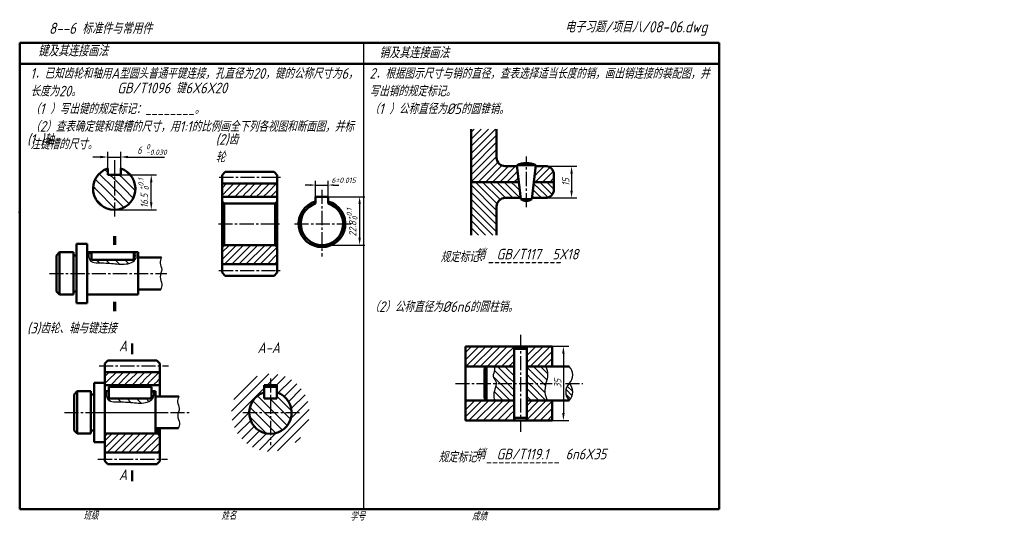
# Model space of a CAD drawing. Header units: millimetres. Extents: x 79 to 543, y 66 to 303.
import ezdxf

# ---------------------------------------------------------------- set-up
doc = ezdxf.new("R2010")
doc.units = ezdxf.units.MM
doc.header["$LTSCALE"] = 0.7
doc.linetypes.add('CENTER2', pattern=[28.575, 19.05, -3.175, 3.175, -3.175])
for name, color, linetype in [('剖面线层', 7, 'Continuous'), ('尺寸层', 221, 'Continuous'), ('细实线层', 7, 'Continuous')]:
    doc.layers.add(name, color=color, linetype=linetype)
for name, color, linetype, lineweight in [('文字层', 227, 'Continuous', 20), ('点画线层', 3, 'CENTER2', 25), ('答案层', 1, 'Continuous', 25), ('粗实线层', 7, 'Continuous', 50)]:
    doc.layers.add(name, color=color, linetype=linetype, lineweight=lineweight)
doc.styles.add('工程字体（斜）', font='gbeitc.shx', dxfattribs={"bigfont": 'gbcbig.shx'})
doc.styles.add('工程斜体', font='gbeitc.shx', dxfattribs={"bigfont": 'gbcbig.shx'})
doc.dimstyles.new('直径加引线', dxfattribs={"dimtxt": 3.5, "dimasz": 3.5, "dimexe": 2.5, "dimexo": 0, "dimgap": 1, "dimtad": 1, "dimtoh": 1, "dimdsep": 46, "dimtxsty": '工程字体（斜）', "dimcen": 0, "dimadec": 0, "dimazin": 0, "dimtfac": 1, "dimtmove": 1, "dimatfit": 3, "dimfxl": 0, "dimarcsym": 0})
pattern_1 = [(135, (16.6626, 6.7232), (-2.245064, -2.245064), [])]

# ---------------------------------------------------------------- blocks, each defined once
blk = doc.blocks.new('*D16')
at = {"layer": 'Defpoints', "color": 0, "ltscale": 0.5}
for p in [(326.91, 233.79), (326.91, 218.79), (339.24, 218.79)]:
    blk.add_point(p, dxfattribs=at)
at = {"layer": '尺寸层', "color": 0, "lineweight": -2, "ltscale": 0.5}
for p, q in [((326.91, 233.79), (341.74, 233.79)), ((339.24, 230.29), (339.24, 222.29)), ((326.91, 218.79), (341.74, 218.79))]:
    blk.add_line(p, q, dxfattribs=at)
at = {"layer": '尺寸层', "color": 0, "ltscale": 0.5}
for points in [[(338.66, 230.29), (339.83, 230.29), (339.24, 233.79)], [(338.66, 222.29), (339.83, 222.29), (339.24, 218.79)]]:
    blk.add_solid(points, dxfattribs=at)
at = {"layer": '尺寸层', "color": 0, "ltscale": 0.5, "insert": (336.49, 226.29), "char_height": 3.5, "attachment_point": 5, "rotation": 90, "style": '工程字体（斜）'}
blk.add_mtext('15', dxfattribs=at)
blk = doc.blocks.new('*D17')
at = {"layer": 'Defpoints', "color": 0, "ltscale": 0.5}
for p in [(330.14, 148.79), (330.14, 113.79), (335.39, 113.79)]:
    blk.add_point(p, dxfattribs=at)
at = {"layer": '尺寸层', "color": 0, "lineweight": -2, "ltscale": 0.5}
for p, q in [((330.14, 148.79), (337.89, 148.79)), ((335.39, 145.29), (335.39, 117.29)), ((330.14, 113.79), (337.89, 113.79))]:
    blk.add_line(p, q, dxfattribs=at)
at = {"layer": '尺寸层', "color": 0, "ltscale": 0.5}
for points in [[(334.81, 145.29), (335.97, 145.29), (335.39, 148.79)], [(334.81, 117.29), (335.97, 117.29), (335.39, 113.79)]]:
    blk.add_solid(points, dxfattribs=at)
at = {"layer": '尺寸层', "color": 0, "ltscale": 0.5, "insert": (332.64, 131.29), "char_height": 3.5, "attachment_point": 5, "rotation": 90, "style": '工程字体（斜）'}
blk.add_mtext('35', dxfattribs=at)

msp = doc.modelspace()

# ---------------------------------------------------------------- hatches: boundary and pattern name
at = {"layer": '剖面线层', "ltscale": 0.5}
h = msp.add_hatch(dxfattribs=at)
h.set_pattern_fill('ANSI31', scale=0.75, style=0)
h.set_pattern_definition([(45, (28.5374, -1e-07), (-1.683798, 1.683798), [])])
h.paths.add_polyline_path([(303.907, 237.789), (303.907, 251.289), (291.907, 251.289), (291.907, 226.289), (312.907, 226.289), (312.907, 233.789), (307.907, 233.789, -0.4142136)])
h.paths.add_polyline_path([(330.907, 229.789, 0.4142136), (326.907, 233.789), (322.907, 233.789), (322.907, 226.289), (330.907, 226.289)])
h = msp.add_hatch(dxfattribs=at)
h.set_pattern_fill('ANSI31', angle=90, style=0)
h.set_pattern_definition(pattern_1)
h.paths.add_polyline_path([(123.56, 229.012), (120.419, 229.012), (120.419, 232.681, 0.3234309), (113.56, 223.188), (123.56, 223.188)])
h.paths.add_polyline_path([(126.705, 232.681), (126.705, 229.012), (123.56, 229.012), (123.56, 223.188), (133.56, 223.188, 0.3233517)])
h = msp.add_hatch(dxfattribs=at)
h.set_pattern_fill('ANSI31', angle=90, style=0)
h.set_pattern_definition(pattern_1)
h.paths.add_polyline_path([(123.56, 223.188), (113.56, 223.188, 0.4142136), (123.56, 213.188)])
h.paths.add_polyline_path([(123.56, 213.188, 0.4142136), (133.56, 223.188), (123.56, 223.188)])
h = msp.add_hatch(dxfattribs=at)
h.set_pattern_fill('ANSI31', scale=0.75, style=0)
h.set_pattern_definition([(45, (-2.8654, -0.961), (-1.683798, 1.683798), [])])
h.paths.add_polyline_path([(200.394, 225.567), (174.394, 225.567), (174.394, 221.567), (200.394, 221.567)])
h.paths.add_polyline_path([(200.394, 195.567), (199.394, 196.567), (175.394, 196.567), (174.394, 195.567), (174.394, 187.567), (200.394, 187.567)])
h = msp.add_hatch(dxfattribs=at)
h.set_pattern_fill('ANSI31', scale=0.75, angle=90, style=0)
h.set_pattern_definition([(135, (28.5374, -1e-07), (-1.683798, -1.683798), [])])
h.paths.add_polyline_path([(307.907, 218.789), (312.907, 218.789), (312.907, 226.289), (291.907, 226.289), (291.907, 201.289), (303.907, 201.289), (303.907, 214.789, -0.4142136)])
h.paths.add_polyline_path([(322.907, 218.789), (326.907, 218.789, 0.4142136), (330.907, 222.789), (330.907, 226.289), (322.907, 226.289)])
h = msp.add_hatch(dxfattribs=at)
h.set_pattern_fill('ANSI31', scale=0.75, style=0)
h.set_pattern_definition([(45, (-58.2262, -89.8926), (-1.683798, 1.683798), [])])
h.paths.add_polyline_path([(145.033, 136.635), (119.033, 136.635), (119.033, 132.635), (145.033, 132.635)])
h.paths.add_polyline_path([(145.033, 106.635), (144.033, 107.635), (120.033, 107.635), (119.033, 106.635), (119.033, 98.635), (145.033, 98.635)])
h = msp.add_hatch(dxfattribs=at)
h.set_pattern_fill('ANSI31', style=0)
h.set_pattern_definition([(45, (0, 6.7232), (-2.245064, 2.245064), [])])
h.paths.add_polyline_path([(178.817, 117.513, 1), (215.549, 117.513, 1)])
h.paths.add_polyline_path([(194.183, 127.053), (194.183, 130.513), (200.183, 130.513), (200.183, 127.053, -6.5131307)], flags=16)
h = msp.add_hatch(dxfattribs=at)
h.set_pattern_fill('ANSI31', angle=90, style=0)
h.set_pattern_definition([(135, (0, 6.7232), (-2.245064, -2.245064), [])])
h.paths.add_polyline_path([(197.183, 124.013), (194.183, 124.013), (194.183, 127.053, 0.3275382), (187.183, 117.513), (197.183, 117.513)])
h.paths.add_polyline_path([(197.183, 117.513), (187.183, 117.513, 0.4142136), (197.183, 107.513)])
h.paths.add_polyline_path([(207.183, 117.513), (197.183, 117.513), (197.183, 107.513, 0.4142136)])
h.paths.add_polyline_path([(200.183, 127.053), (200.183, 124.013), (197.183, 124.013), (197.183, 117.513), (207.183, 117.513, 0.3275382)])
at = {"layer": '细实线层', "ltscale": 0.5}
h = msp.add_hatch(dxfattribs=at)
h.set_pattern_fill('ANSI31', scale=0.75, style=0)
h.set_pattern_definition([(45, (-2.8654, 5.369), (-1.683798, 1.683798), [])])
h.paths.add_polyline_path([(310.142, 148.788), (289.142, 148.788), (289.142, 139.288), (310.142, 139.288)])
h.paths.add_polyline_path([(310.142, 123.288), (289.142, 123.288), (289.142, 113.788), (310.142, 113.788)])
h.paths.add_polyline_path([(330.142, 148.788), (320.142, 148.788), (320.142, 139.288), (330.142, 139.288)])
h.paths.add_polyline_path([(330.142, 123.288), (320.142, 123.288), (320.142, 113.788), (330.142, 113.788)])
h = msp.add_hatch(dxfattribs=at)
h.set_pattern_fill('ANSI31', scale=0.75, angle=90, style=0)
h.set_pattern_definition([(135, (-2.8654, 5.369), (-1.683798, -1.683798), [])])
edge = h.paths.add_edge_path()
edge.add_line((310.142, 139.288), (302.616, 139.288))
edge.add_spline(control_points=[(302.616, 139.288), (302.867, 138.759), (303.277, 137.265), (301.595, 134.803), (303.466, 132.881), (303.662, 131.731), (303.658, 131.288)], knot_values=[1.850998, 1.850998, 1.850998, 1.850998, 3.5797984, 6.6448072, 8.9943997, 10.4094074, 10.4094074, 10.4094074, 10.4094074], degree=3, periodic=0)
edge.add_line((303.658, 131.288), (310.142, 131.288))
edge.add_line((310.142, 131.288), (310.142, 139.288))
edge = h.paths.add_edge_path()
edge.add_line((310.142, 131.288), (303.658, 131.288))
edge.add_spline(control_points=[(303.658, 131.288), (303.644, 129.659), (302.075, 127.009), (302.704, 124.2), (302.996, 123.288)], knot_values=[10.4094074, 10.4094074, 10.4094074, 10.4094074, 15.6058407, 18.1486832, 18.1486832, 18.1486832, 18.1486832], degree=3, periodic=0)
edge.add_line((302.996, 123.288), (310.142, 123.288))
edge.add_line((310.142, 123.288), (310.142, 131.288))
edge = h.paths.add_edge_path()
edge.add_spline(control_points=[(327.144, 131.288), (327.509, 132.713), (328.325, 135.365), (327.639, 138.024), (327.181, 139.288)], knot_values=[2.5506209, 2.5506209, 2.5506209, 2.5506209, 6.9064169, 10.8447749, 10.8447749, 10.8447749, 10.8447749], degree=3, periodic=0)
edge.add_line((327.181, 139.288), (320.142, 139.288))
edge.add_line((320.142, 139.288), (320.142, 131.288))
edge.add_line((320.142, 131.288), (327.144, 131.288))
edge = h.paths.add_edge_path()
edge.add_spline(control_points=[(327.738, 123.288), (327.352, 124.519), (326.25, 127.327), (326.794, 129.921), (327.144, 131.288)], knot_values=[10.8447749, 10.8447749, 10.8447749, 10.8447749, 14.4233668, 18.5972579, 18.5972579, 18.5972579, 18.5972579], degree=3, periodic=0)
edge.add_line((327.144, 131.288), (320.142, 131.288))
edge.add_line((320.142, 131.288), (320.142, 123.288))
edge.add_line((320.142, 123.288), (327.738, 123.288))
h = msp.add_hatch(dxfattribs=at)
h.set_pattern_fill('ANSI31', scale=0.5, angle=90, style=0)
h.set_pattern_definition([(135, (-2.8654, 5.3691), (-1.122532, -1.122532), [])])
h.paths.add_polyline_path([(338.169, 123.288, 0.4142136), (338.169, 131.288, 0.4142136)])

# ---------------------------------------------------------------- linework, layer by layer
at = {"layer": '剖面线层', "color": 7, "ltscale": 0.5}
for p, q in [((112.743, 191.927), (111.553, 193.117)), ((116.556, 188.114), (115.003, 189.667)), ((121.153, 188.007), (119.493, 189.667)), ((126.062, 187.588), (123.983, 189.667)), ((130.291, 187.849), (128.473, 189.667)), ((133.206, 189.424), (132.743, 189.888)), ((142.125, 125.025), (141.033, 126.117)), ((121.761, 122.939), (120.047, 124.653)), ((126.602, 122.588), (125.055, 124.135)), ((131.377, 122.303), (129.545, 124.135)), ((136.15, 122.021), (134.035, 124.135)), ((139.892, 122.769), (138.525, 124.135))]:
    msp.add_line(p, q, dxfattribs=at)
at = {"layer": '点画线层', "color": 7, "ltscale": 0.5}
for p, q in [((317.907, 214.394), (317.907, 238.313)), ((123.56, 236.642), (123.56, 210.029)), ((173.035, 228.567), (202.633, 228.567)), ((221.498, 222.676), (221.498, 191.213)), ((172.641, 206.567), (202.532, 206.567)), ((208.558, 206.567), (235.442, 206.567)), ((92.894, 183.167), (148.397, 183.167)), ((172.916, 184.567), (202.302, 184.567)), ((315.142, 154.225), (315.142, 108.384)), ((116.322, 139.635), (149.158, 139.635)), ((197.183, 133.622), (197.183, 102.16)), ((284.446, 131.288), (330.073, 131.288)), ((336.317, 131.288), (344.502, 131.288)), ((100.009, 117.635), (159.913, 117.635)), ((114.954, 117.635), (148.987, 117.635)), ((184.243, 117.513), (211.127, 117.513)), ((115.809, 95.635), (148.645, 95.635))]:
    msp.add_line(p, q, dxfattribs=at)
at = {"layer": '答案层', "ltscale": 0.5}
for p, q in [((116.958, 238.1), (113.458, 238.1)), ((120.458, 232.694), (120.458, 240.6)), ((120.458, 238.1), (126.56, 238.1)), ((126.56, 232.694), (126.56, 240.6)), ((130.06, 238.1), (147.293, 238.1)), ((122.152, 228.892), (121.471, 229.573)), ((126.66, 228.892), (125.9, 229.651)), ((126.56, 229.688), (143.476, 229.688)), ((312.907, 227.1), (314.166, 228.36)), ((312.927, 230.588), (313.817, 231.477)), ((322.862, 230.227), (321.73, 229.095)), ((140.976, 216.688), (140.976, 226.188)), ((215.998, 224.874), (213.498, 224.874)), ((218.498, 219.367), (218.498, 226.874)), ((218.498, 224.874), (224.498, 224.874)), ((224.498, 219.367), (224.498, 226.874)), ((226.998, 224.874), (229.498, 224.874)), ((312.987, 224.154), (314.846, 222.296)), ((322.922, 224.094), (321.346, 225.67)), ((322.922, 226.98), (322.231, 226.289)), ((175.922, 221.525), (174.393, 219.996)), ((179.122, 221.525), (177.036, 219.439)), ((182.507, 221.386), (180.607, 219.486)), ((185.939, 221.525), (183.946, 219.532)), ((189.37, 221.525), (187.238, 219.393)), ((192.616, 221.432), (190.786, 219.602)), ((196.048, 221.525), (193.939, 219.416)), ((199.387, 221.479), (197.533, 219.625)), ((224.498, 219.367), (241.758, 219.367)), ((312.927, 220.787), (314.925, 218.789)), ((321.658, 218.789), (320.684, 219.763)), ((322.862, 220.967), (321.025, 222.804)), ((239.258, 215.867), (239.258, 200.067)), ((123.56, 213.188), (143.476, 213.188)), ((221.498, 196.567), (241.758, 196.567)), ((132.743, 192.106), (133.907, 190.942)), ((310.121, 143.263), (312.142, 145.284)), ((310.236, 146.591), (312.142, 148.498)), ((320.119, 146.477), (318.142, 144.499)), ((310.293, 139.935), (312.142, 141.784)), ((320.062, 143.091), (318.142, 141.171)), ((310.226, 136.755), (312.142, 134.839)), ((320.067, 137.006), (318.142, 138.93)), ((320.075, 133.661), (318.142, 135.594)), ((120.452, 132.64), (119.16, 131.348)), ((123.947, 132.501), (121.886, 130.44)), ((127.231, 132.501), (125.381, 130.65)), ((130.586, 132.78), (128.421, 130.615)), ((133.94, 132.501), (132.089, 130.65)), ((137.434, 132.57), (135.339, 130.475)), ((140.649, 132.501), (138.694, 130.545)), ((144.004, 132.501), (142.258, 130.755)), ((310.19, 133.635), (312.142, 131.682)), ((319.008, 131.288), (318.142, 132.154)), ((320.157, 130.139), (319.008, 131.288)), ((310.153, 126.734), (312.142, 124.745)), ((310.226, 129.976), (312.142, 128.06)), ((320.116, 126.874), (318.142, 128.848)), ((310.182, 119.593), (312.142, 121.554)), ((320.142, 123.288), (318.142, 125.288)), ((320.142, 122.793), (318.142, 120.793)), ((310.182, 116.453), (312.142, 118.413)), ((320.14, 119.477), (318.142, 117.479)), ((320.373, 116.337), (318.142, 114.106))]:
    msp.add_line(p, q, dxfattribs=at)
at = {"layer": '答案层', "lineweight": 50, "ltscale": 0.5}
for p, q in [((120.458, 232.694), (120.458, 229.688)), ((126.56, 229.688), (126.56, 232.694)), ((312.907, 233.789), (313.558, 233.789)), ((315.295, 218.289), (313.502, 234.289)), ((313.502, 234.289), (322.312, 234.289)), ((320.519, 218.289), (322.312, 234.289)), ((322.907, 233.789), (322.256, 233.789)), ((120.458, 229.688), (126.56, 229.688)), ((312.907, 226.289), (314.398, 226.289)), ((322.907, 226.289), (321.415, 226.289)), ((200.394, 219.367), (174.394, 219.367)), ((224.498, 219.367), (218.498, 219.367)), ((218.498, 219.367), (218.498, 216.106)), ((224.498, 216.106), (224.498, 219.367)), ((312.907, 218.789), (315.239, 218.789)), ((322.907, 218.789), (320.575, 218.789)), ((175.394, 216.106), (174.394, 217.106)), ((199.394, 216.106), (175.394, 216.106)), ((175.394, 210.979), (175.394, 216.106)), ((199.394, 216.106), (200.394, 217.106)), ((199.394, 210.979), (199.394, 216.106)), ((315.295, 218.289), (320.519, 218.289)), ((112.743, 190.167), (112.743, 189.667)), ((112.743, 189.667), (132.743, 189.667)), ((132.743, 190.167), (132.743, 190.167)), ((132.743, 190.167), (132.743, 190.167)), ((132.743, 190.167), (132.743, 189.667)), ((309.39, 148.788), (321.092, 148.788)), ((312.142, 147.588), (312.464, 148.788)), ((312.142, 147.588), (312.142, 148.788)), ((317.821, 148.788), (312.464, 148.788)), ((318.142, 147.588), (317.821, 148.788)), ((318.142, 147.588), (318.142, 148.788)), ((312.142, 147.588), (312.142, 114.988)), ((312.142, 147.588), (318.142, 147.588)), ((318.142, 114.988), (318.142, 147.588)), ((310.142, 139.288), (312.142, 139.288)), ((320.142, 139.288), (318.142, 139.288)), ((119.033, 130.435), (145.033, 130.435)), ((194.183, 130.435), (200.183, 130.435)), ((194.183, 130.435), (194.183, 124.135)), ((200.183, 130.435), (200.183, 124.135)), ((121.033, 129.64), (121.033, 124.135)), ((141.033, 129.64), (121.033, 129.64)), ((141.033, 124.135), (141.033, 129.64)), ((194.183, 129.64), (200.183, 129.64)), ((121.033, 124.135), (141.033, 124.135)), ((194.183, 124.135), (200.183, 124.135)), ((310.142, 123.288), (312.142, 123.288)), ((320.142, 123.288), (318.142, 123.288)), ((309.891, 113.788), (319.657, 113.788)), ((312.142, 114.988), (312.464, 113.788)), ((312.142, 114.988), (318.142, 114.988)), ((312.142, 114.988), (312.142, 113.788)), ((312.464, 113.788), (317.821, 113.788)), ((318.142, 114.988), (317.821, 113.788)), ((318.142, 114.988), (318.142, 113.788))]:
    msp.add_line(p, q, dxfattribs=at)
for centre, radius, start, end in [((317.907, 225.087), 10.202, 64.42015, 115.57985), ((317.907, 221.198), 3.909, 228.07111, 311.92889)]:
    msp.add_arc(centre, radius, start, end, dxfattribs=at)
at = {"layer": '答案层', "ltscale": 0.5}
for points in [[(116.958, 238.683), (116.958, 237.516), (120.458, 238.1)], [(130.06, 238.683), (130.06, 237.516), (126.56, 238.1)], [(140.393, 226.188), (141.56, 226.188), (140.976, 229.688)], [(215.998, 225.291), (215.998, 224.457), (218.498, 224.874)], [(226.998, 225.291), (226.998, 224.457), (224.498, 224.874)], [(238.675, 215.867), (239.841, 215.867), (239.258, 219.367)], [(140.393, 216.688), (141.56, 216.688), (140.976, 213.188)], [(238.675, 200.067), (239.841, 200.067), (239.258, 196.567)]]:
    msp.add_solid(points, dxfattribs=at)
at = {"layer": '粗实线层', "ltscale": 0.5}
msp.add_line((408.909, 292.03), (78.909, 292.03), dxfattribs=at)
at = {"layer": '粗实线层', "color": 7, "ltscale": 0.5}
for p, q in [((78.909, 292.03), (78.909, 72.03)), ((408.909, 282.03), (408.909, 292.03)), ((408.909, 282.03), (78.909, 282.03)), ((408.909, 72.03), (408.909, 282.03)), ((78.909, 258.904), (78.909, 248.904)), ((291.907, 251.289), (291.907, 201.289)), ((303.907, 251.289), (303.907, 237.789)), ((307.907, 233.789), (312.907, 233.789)), ((326.907, 233.789), (322.907, 233.789)), ((174.394, 229.567), (175.894, 231.067)), ((174.394, 206.567), (174.394, 229.567)), ((175.894, 231.067), (198.894, 231.067)), ((200.394, 229.567), (198.894, 231.067)), ((200.394, 229.567), (200.394, 206.567)), ((330.907, 229.789), (330.907, 222.789)), ((200.394, 225.567), (174.394, 225.567)), ((291.907, 226.289), (312.907, 226.289)), ((330.907, 226.289), (322.907, 226.289)), ((307.907, 218.789), (312.907, 218.789)), ((326.907, 218.789), (322.907, 218.789)), ((303.907, 214.789), (303.907, 201.289)), ((175.394, 196.567), (175.394, 210.979)), ((199.394, 196.567), (199.394, 210.979)), ((174.394, 206.567), (174.394, 183.567)), ((200.394, 183.567), (200.394, 206.567)), ((105.743, 183.167), (105.743, 197.167)), ((105.743, 197.167), (110.743, 197.167)), ((110.743, 197.167), (110.743, 183.167)), ((175.394, 196.567), (174.394, 195.567)), ((199.394, 196.567), (175.394, 196.567)), ((199.394, 196.567), (200.394, 195.567)), ((97.743, 193.167), (96.243, 191.667)), ((96.243, 183.167), (96.243, 191.667)), ((97.743, 193.167), (104.243, 193.167)), ((97.743, 193.167), (97.743, 173.167)), ((104.243, 193.167), (104.243, 183.167)), ((104.243, 191.667), (105.743, 191.667)), ((110.743, 193.167), (134.743, 193.167)), ((112.743, 193.167), (112.743, 190.167)), ((132.743, 190.167), (132.743, 193.167)), ((134.743, 193.167), (134.743, 183.167)), ((134.743, 190.667), (145.733, 190.667)), ((200.394, 187.567), (174.394, 187.567)), ((96.243, 183.167), (96.243, 174.667)), ((104.243, 173.167), (104.243, 183.167)), ((105.743, 183.167), (105.743, 169.167)), ((110.743, 169.167), (110.743, 183.167)), ((134.743, 173.167), (134.743, 183.167)), ((175.894, 182.067), (174.394, 183.567)), ((175.894, 182.067), (198.894, 182.067)), ((198.894, 182.067), (200.394, 183.567)), ((97.743, 173.167), (96.243, 174.667)), ((97.743, 173.167), (104.243, 173.167)), ((104.243, 174.667), (105.743, 174.667)), ((110.743, 173.167), (134.743, 173.167)), ((134.743, 175.667), (145.476, 175.667)), ((105.743, 169.167), (110.743, 169.167)), ((132.033, 145.135), (132.033, 150.135)), ((289.142, 148.788), (289.142, 113.788)), ((309.39, 148.788), (289.142, 148.788)), ((330.142, 148.788), (321.092, 148.788)), ((330.142, 139.288), (330.142, 148.788)), ((119.033, 140.635), (120.533, 142.135)), ((119.033, 117.635), (119.033, 140.635)), ((120.533, 142.135), (143.533, 142.135)), ((145.033, 140.635), (143.533, 142.135)), ((145.033, 140.635), (145.033, 125.135)), ((145.033, 136.635), (119.033, 136.635)), ((289.142, 139.288), (310.142, 139.288)), ((298.142, 138.288), (299.142, 139.288)), ((298.142, 138.288), (298.142, 124.288)), ((299.142, 139.288), (299.142, 123.288)), ((320.142, 139.288), (338.169, 139.288)), ((114.033, 117.635), (114.033, 131.635)), ((114.033, 131.635), (119.033, 131.635)), ((119.033, 131.635), (119.033, 117.635)), ((106.033, 127.635), (104.533, 126.135)), ((104.533, 117.635), (104.533, 126.135)), ((106.033, 127.635), (112.533, 127.635)), ((106.033, 127.635), (106.033, 107.635)), ((112.533, 127.635), (112.533, 117.635)), ((112.533, 126.135), (114.033, 126.135)), ((119.033, 127.635), (121.033, 127.635)), ((121.033, 127.635), (121.033, 124.635)), ((141.033, 127.635), (143.033, 127.635)), ((141.033, 124.635), (141.033, 127.635)), ((143.033, 127.635), (143.033, 117.635)), ((143.033, 125.135), (154.024, 125.135)), ((289.142, 123.288), (310.142, 123.288)), ((298.142, 124.288), (299.142, 123.288)), ((320.142, 123.288), (338.169, 123.288)), ((330.142, 113.788), (330.142, 123.288)), ((104.533, 117.635), (104.533, 109.135)), ((112.533, 107.635), (112.533, 117.635)), ((114.033, 117.635), (114.033, 103.635)), ((119.033, 103.635), (119.033, 117.635)), ((119.033, 117.635), (119.033, 94.635)), ((143.033, 107.635), (143.033, 117.635)), ((289.142, 113.788), (309.891, 113.788)), ((319.657, 113.788), (330.142, 113.788)), ((106.033, 107.635), (104.533, 109.135)), ((106.033, 107.635), (112.533, 107.635)), ((112.533, 109.135), (114.033, 109.135)), ((119.033, 107.635), (143.033, 107.635)), ((120.033, 107.635), (119.033, 106.635)), ((144.033, 107.635), (120.033, 107.635)), ((143.033, 110.135), (153.767, 110.135)), ((144.033, 107.635), (144.033, 110.135)), ((144.033, 107.635), (145.033, 106.635)), ((145.033, 94.635), (145.033, 110.135)), ((114.033, 103.635), (119.033, 103.635)), ((145.033, 98.635), (119.033, 98.635)), ((120.533, 93.135), (119.033, 94.635)), ((120.533, 93.135), (143.533, 93.135)), ((143.533, 93.135), (145.033, 94.635)), ((132.033, 90.135), (132.033, 85.135)), ((78.909, 72.03), (408.909, 72.03))]:
    msp.add_line(p, q, dxfattribs=at)
at = {"layer": '粗实线层', "color": 7, "lineweight": 70, "ltscale": 0.5}
for p, q in [((123.56, 200.699), (123.56, 196.658)), ((123.56, 169.715), (123.56, 165.449))]:
    msp.add_line(p, q, dxfattribs=at)
at = {"layer": '粗实线层', "color": 7, "ltscale": 0.5}
for centre, radius, start, end in [((307.907, 237.789), 4, 180, 270), ((123.509, 223.179), 9.992, 107.78022, 72.21978), ((326.907, 229.789), 4, 0, 90), ((307.907, 214.789), 4, 90, 180), ((326.907, 222.789), 4, 270, 0), ((221.498, 206.567), 11, 105.82662, 74.17338), ((221.498, 206.567), 10, 107.4576, 72.5424), ((197.183, 117.513), 10, 107.4576, 72.5424)]:
    msp.add_arc(centre, radius, start, end, dxfattribs=at)
at = {"layer": '粗实线层', "color": 7}
msp.add_point((78.909, 212.03), dxfattribs=at)
at = {"layer": '细实线层', "color": 7, "ltscale": 0.5}
msp.add_line((241.044, 292.03), (241.044, 72.03), dxfattribs=at)
for centre, start, end in [((334.169, 135.288), 315, 45), ((342.169, 127.288), 135, 225), ((334.169, 127.288), 315, 45)]:
    msp.add_arc(centre, 5.657, start, end, dxfattribs=at)
for points, knots in [([(111.555, 193.167), (111.49, 191.595), (111.567, 187.745), (119.324, 188.4), (125.297, 187.451), (131.538, 187.48), (134.271, 190.42), (133.765, 192.537), (133.634, 193.167)], [0.6661905, 0.6661905, 0.6661905, 0.6661905, 4.7294273, 11.2128441, 18.2896872, 25.0575901, 28.0280201, 29.5237859, 29.5237859, 29.5237859, 29.5237859]), ([(302.616, 139.288), (302.867, 138.759), (303.277, 137.265), (301.595, 134.803), (304.89, 131.419), (301.96, 127.522), (302.704, 124.2), (302.996, 123.288)], [1.850998, 1.850998, 1.850998, 1.850998, 3.5797984, 6.6448072, 8.9943997, 15.6058407, 18.1486832, 18.1486832, 18.1486832, 18.1486832]), ([(327.181, 139.288), (327.639, 138.024), (328.67, 134.027), (325.631, 128.904), (327.352, 124.519), (327.738, 123.288)], [2.5506209, 2.5506209, 2.5506209, 2.5506209, 6.4889789, 15.018666, 18.5972579, 18.5972579, 18.5972579, 18.5972579]), ([(119.846, 127.635), (119.78, 126.063), (119.858, 122.214), (127.614, 122.869), (133.588, 121.919), (139.829, 121.949), (142.561, 124.888), (142.056, 127.005), (141.925, 127.635)], [0.6661905, 0.6661905, 0.6661905, 0.6661905, 4.7294273, 11.2128441, 18.2896872, 25.0575901, 28.0280201, 29.5237859, 29.5237859, 29.5237859, 29.5237859])]:
    msp.add_open_spline(points, degree=3, knots=knots, dxfattribs=at)
for points in [[(145.733, 190.667), (145.117, 188.07), (145.887, 185.043), (145.168, 181.554), (145.99, 178.117), (145.476, 175.667)], [(154.024, 125.135), (153.407, 122.539), (154.178, 119.511), (153.459, 116.023), (154.281, 112.585), (153.767, 110.135)]]:
    msp.add_spline(points, degree=3, dxfattribs=at)
at = {"layer": '细实线层', "color": 7}
msp.add_point((78.909, 212.03), dxfattribs=at)

# ---------------------------------------------------------------- texts
at = {"layer": '文字层', "color": 7, "style": '工程字体（斜）'}
for s, p in [('班级', (108.943, 67.061)), ('姓名', (174.025, 67.037)), ('学号', (234.795, 66.659)), ('成绩', (292.226, 66.659))]:
    msp.add_text(s, height=3.5, dxfattribs=at).set_placement(p)
at = {"layer": '答案层', "style": '工程字体（斜）'}
for s, height, p in [('6', 3.5, (134.342, 239.595)), ('-0.030', 2.45, (138.534, 239.1)), ('0', 2.45, (138.534, 241.754))]:
    msp.add_text(s, height=height, dxfattribs=at).set_placement(p)
for s, height, p in [('+0.1', 2.45, (137.322, 222.428)), ('16.5', 3.5, (139.48, 214.077)), ('0', 2.45, (139.976, 222.428)), ('+0.1', 2.45, (235.604, 208.271)), ('22.8', 3.5, (237.762, 200.606)), ('0', 2.45, (238.258, 208.271))]:
    msp.add_text(s, height=height, rotation=90, dxfattribs=at).set_placement(p)
at = {"layer": '答案层', "ltscale": 0.5, "char_height": 5, "attachment_point": 1, "style": '工程斜体'}
for s, insert, width in [('GB/T1096 键6X6X20', (124.939, 273.166), 69.26336), ('销  GB/T117  5X18', (293.925, 194.771), 71.44997), ('销  GB/T119.1   6n6X35', (293.925, 100.465), 71.44997)]:
    msp.add_mtext(s, dxfattribs=dict(at, insert=insert, width=width))
at = {"layer": '答案层', "ltscale": 0.5, "insert": (231.693, 227.124), "char_height": 2.5, "attachment_point": 5, "style": '工程字体（斜）'}
msp.add_mtext('6%%P0.015', dxfattribs=at)
at = {"layer": '细实线层', "ltscale": 0.5}
for s, style, p in [('   8--6 标准件与常用件  ', '工程字体（斜）', (84.192, 296.198)), ('电子习题/项目八/08-06.dwg', '工程斜体', (336.109, 296.883))]:
    msp.add_text(s, height=5.25, dxfattribs=dict(at, style=style)).set_placement(p)
at = {"layer": '细实线层', "color": 7, "ltscale": 0.5, "style": '工程字体（斜）'}
for s, p in [('   键及其连接画法  ', (78.953, 285.579)), ('   销及其连接画法  ', (239.862, 284.694))]:
    msp.add_text(s, height=5.25, dxfattribs=at).set_placement(p)
at = {"layer": '细实线层', "color": 7, "ltscale": 0.5, "char_height": 5, "attachment_point": 1, "style": '工程斜体'}
for s, insert, width in [('1．已知齿轮和轴用A型圆头普通平键连接，孔直径为20，键的公称尺寸为6，长度为20。\\P（1 ）写出键的规定标记：________。\\P（2）查表确定键和键槽的尺寸，用1:1的比例画全下列各视图和断面图，并标注键槽的尺寸。', (83.902, 280.041), 155.2583), ('2．根据图示尺寸与销的直径，查表选择适当长度的销，画出销连接的装配图，并写出销的规定标记。\\P（1 ）公称直径为%%C5的圆锥销。', (243.909, 280.041), 160.84085), ('(1 )轴', (82.372, 248.902), 13.87438), ('(2)齿轮', (171.325, 248.902), 13.87438), ('规定标记：____________', (277.298, 193.499), 75.87303), ('（2）公称直径为%%C6n6的圆柱销。', (243.909, 169.997), 145.48883), ('(3)齿轮、轴与键连接', (82.372, 159.884), 44.18066), ('A', (125.741, 151.475), 4.73372), ('A-A', (191.091, 150.65), 12.10853), ('规定标记：____________', (276.399, 99.037), 79.34766), ('A', (125.741, 90.695), 4.73372)]:
    msp.add_mtext(s, dxfattribs=dict(at, insert=insert, width=width))

# ---------------------------------------------------------------- dimensions: what is measured, and where the dimension line sits
at = {"layer": '尺寸层', "color": 7, "ltscale": 0.5}
for base, p1, p2, picture, middle in [((339.244, 218.789), (326.907, 233.789), (326.907, 218.789), '*D16', (336.494, 226.289)), ((335.391, 113.788), (330.142, 148.788), (330.142, 113.788), '*D17', (332.641, 131.288))]:
    dim = msp.add_linear_dim(base=base, p1=p1, p2=p2, angle=90, dimstyle='直径加引线', dxfattribs=at)
    dim.commit()
    dim.dimension.update_dxf_attribs({"geometry": picture, "text_midpoint": middle})

doc.saveas('drawing.dxf')
